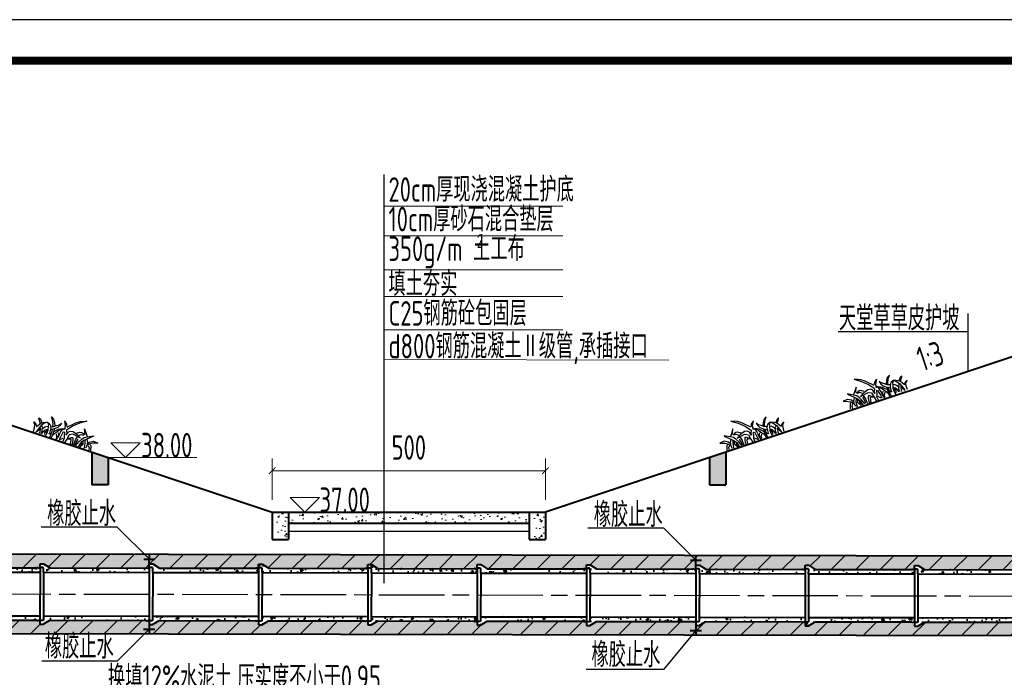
# Model space of a CAD drawing. Header units: millimetres. Extents: x 65530 to 130460, y -103607 to -18875.
# Tile 52 of 73: x 89227 to 91029, y -46300 to -45096. Entities that reach past the tile are written whole.
import ezdxf

# ---------------------------------------------------------------- set-up
doc = ezdxf.new("R2010")
doc.units = ezdxf.units.MM
doc.header["$LTSCALE"] = 0.5
doc.linetypes.add('ACAD_ISO08W100', pattern=[36, 24, -3, 6, -3])
for name, color, linetype in [('3', 3, 'Continuous'), ('LAYER2', 7, 'Continuous'), ('PUB_HATCH', 1, 'Continuous'), ('图层2', 3, 'ACAD_ISO08W100')]:
    doc.layers.add(name, color=color, linetype=linetype)
for name, color, linetype, lineweight in [('标注线', 4, 'Continuous', 13), ('粗线', 1, 'Continuous', 40), ('细实线', 7, 'Continuous', 25), ('虚线', 3, 'Continuous', 20)]:
    doc.layers.add(name, color=color, linetype=linetype, lineweight=lineweight)
doc.styles.add('HzTxt', font='tssdeng.shx', dxfattribs={"width": 0.7, "bigfont": 'hztxt.shx'})
doc.dimstyles.new('1bi150', dxfattribs={"dimtxt": 45, "dimasz": 22.5, "dimexe": 22.5, "dimexo": 22.5, "dimgap": 20, "dimtad": 1, "dimdec": 0, "dimtxsty": 'HzTxt', "dimblk": 'ARCHTICK', "dimcen": 2.5, "dimclrd": 256, "dimclre": 256, "dimclrt": 256, "dimadec": 0, "dimazin": 0, "dimtfac": 1, "dimtdec": 0, "dimtmove": 2, "dimatfit": 2, "dimfxl": 0, "dimlwd": -1, "dimlwe": -1, "dimarcsym": 0})
pattern_1 = [(49.99999999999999, (407.3133738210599, -57661.78169290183), (36.4369337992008, -3.187817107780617), [3.81, -41.91]), (355, (407.3133738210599, -57661.78169290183), (-7.048565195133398, 38.211328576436), [3.048, -33.528]), (100.451, (410.34977382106, -57662.04734290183), (29.38850033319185, 35.02333756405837), [3.238, -35.618]), (46.18420000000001, (407.3133738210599, -57651.62169290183), (54.21580817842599, -8.40846558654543), [5.715, -62.865]), (96.6356, (411.83135382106, -57652.32239290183), (47.48084689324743, 49.48511117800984), [4.857, -53.427]), (351.1840000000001, (407.3133738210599, -57651.62169290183), (47.48092116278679, 49.48502357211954), [4.572, -50.292]), (21, (412.3933738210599, -57654.16169290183), (30.32297596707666, -20.4531037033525), [3.81, -41.91]), (326.0000000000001, (412.3933738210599, -57654.16169290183), (12.36040566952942, 36.83759322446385), [3.048, -33.528]), (71.4514, (414.9202738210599, -57655.86611290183), (42.6832981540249, 16.38457154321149), [3.238, -35.618]), (37.50000000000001, (407.3133738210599, -57661.78169290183), (0.6177206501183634, 16.91100777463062), [0, -33.1216, 0, -34.036, 0, -33.655]), (7.499999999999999, (407.3133738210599, -57661.78169290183), (13.36393250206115, 20.0361149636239), [0, -19.4056, 0, -32.3596, 0, -12.827]), (327.5, (395.98497382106, -57661.78169290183), (27.11811903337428, -1.145748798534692), [0, -12.7, 0, -39.624, 0, -52.578]), (317.5, (390.9049738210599, -57661.78169290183), (29.62583627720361, 5.085298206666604), [0, -16.51, 0, -26.3144, 0, -37.338])]

# ---------------------------------------------------------------- blocks, each defined once
blk = doc.blocks.new('_ArchTick')
at = {"color": 0, "linetype": 'ByBlock', "const_width": 0.15}
blk.add_lwpolyline([(-0.5, -0.5), (0.5, 0.5)], dxfattribs=at)
blk = doc.blocks.new('*D50')
at = {"layer": 'Defpoints', "color": 0}
for p in [(90189.22228144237, -45921.47446799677), (89689.22228144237, -45997.24296190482), (90189.22228144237, -45997.24296190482)]:
    blk.add_point(p, dxfattribs=at)
at = {"layer": '标注线'}
for p, q in [((89689.22228144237, -45974.74296190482), (89689.22228144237, -45898.97446799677)), ((90189.22228144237, -45974.74296190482), (90189.22228144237, -45898.97446799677)), ((89689.22228144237, -45921.47446799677), (90189.22228144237, -45921.47446799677))]:
    blk.add_line(p, q, dxfattribs=at)
at = {"layer": '标注线', "xscale": 12, "yscale": 12, "zscale": 12, "rotation": 180}
blk.add_blockref('_ArchTick', (89689.22228144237, -45921.47446799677), dxfattribs=at)
at = {"layer": '标注线', "xscale": 12, "yscale": 12, "zscale": 12}
blk.add_blockref('_ArchTick', (90189.22228144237, -45921.47446799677), dxfattribs=at)
at = {"layer": '标注线', "insert": (89939.22228144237, -45878.97446799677), "char_height": 45, "attachment_point": 5, "style": 'HzTxt'}
blk.add_mtext('500', dxfattribs=at)
blk = doc.blocks.new('A$C07972B0E')
at = {"layer": '3'}
for points in [[(236.4655521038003, 220.5524054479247), (241.9111853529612, 240.6502647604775), (254.0324769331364, 267.5590153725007), (263.3895325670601, 297.3538449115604), (282.3798481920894, 329.9823808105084), (321.1482328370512, 371.7452677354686), (288.1707873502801, 316.3788072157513), (262.5184983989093, 257.809625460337), (247.8539409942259, 194.436380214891)], [(329.0805901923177, 238.1013290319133), (343.7725762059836, 263.215075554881), (355.7139982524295, 272.0852199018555), (371.1936139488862, 273.7047974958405), (383.9780887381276, 271.4701810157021), (385.1253272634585, 284.0532772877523), (353.3094362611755, 311.0485376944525), (390.5156090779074, 291.7616654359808), (412.8779924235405, 279.9712841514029)], [(352.0788453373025, 235.4271001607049), (362.9838033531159, 256.4930275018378), (383.6601528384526, 266.9121048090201)], [(396.2642508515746, 157.7304869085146), (393.6661408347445, 197.7849162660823), (394.6062114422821, 230.588852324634), (400.3697285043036, 255.2447407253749), (416.7340568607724, 277.2788199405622), (447.278887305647, 320.9596810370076), (448.7577467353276, 318.9710989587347), (436.3185778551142, 287.5042825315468), (422.7875218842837, 255.8438409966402), (414.0662794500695, 235.1651534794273), (409.2701444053, 205.0536816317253), (414.881279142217, 173.4114754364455), (416.5673064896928, 151.2020535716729)], [(429.1452378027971, 258.0966928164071), (450.0978502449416, 241.5546573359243), (454.4099299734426, 229.9396658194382), (457.4092631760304, 257.4816802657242), (479.3573041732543, 286.133015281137), (516.2181775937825, 300.5475392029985), (485.5352221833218, 270.3471977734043), (472.0595762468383, 251.0762377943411), (462.1220588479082, 224.5547373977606), (468.9494685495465, 198.7553440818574)], [(144.6655657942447, 141.2498509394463), (133.0283360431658, 156.0675269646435), (114.0659497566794, 174.0879242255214), (103.7831264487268, 181.2678567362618), (79.2369754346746, 192.6709510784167), (106.6026617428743, 190.7712018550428), (130.4439045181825, 176.9922384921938), (153.0688658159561, 157.3704989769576)], [(133.11105748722, 130.1974890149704), (149.3509328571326, 146.5824067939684), (160.2558908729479, 167.6483341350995), (174.0494727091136, 191.4773703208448), (178.0162465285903, 213.5638117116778), (182.4664577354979, 188.4682638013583), (179.9785433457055, 164.3932403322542), (166.0605085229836, 134.9150427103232), (154.3816058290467, 118.2135297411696), (145.010871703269, 107.5484180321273)], [(177.1863194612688, 116.6303757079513), (185.3961886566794, 133.8421560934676), (193.536904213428, 157.7941990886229), (211.6979758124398, 182.3977253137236), (216.9638111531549, 184.456915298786), (203.4327551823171, 152.7964737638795), (199.465974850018, 130.7100691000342), (194.6008033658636, 107.338880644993), (193.3982068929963, 82.36634993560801)], [(182.8123815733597, 243.6752835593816), (216.6185052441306, 218.1583482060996), (233.8531912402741, 190.828183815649)], [(185.1895865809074, 242.9714014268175), (213.5227069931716, 235.6161158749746), (232.9964600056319, 221.062662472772)], [(241.6474106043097, 70.66483823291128), (235.8982029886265, 115.7876112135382), (228.0479426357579, 134.6530960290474), (222.8928817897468, 157.3727853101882), (219.9905729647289, 173.7394310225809), (223.9573467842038, 195.8258724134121), (227.5508267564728, 200.9648031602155)], [(245.6839104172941, 174.9193858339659), (241.0675732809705, 162.8465833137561), (251.695695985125, 121.9652546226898), (257.2377942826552, 97.06333182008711), (263.0149898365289, 102.5895023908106), (275.136281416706, 129.4982530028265)], [(247.8676259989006, 175.3066256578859), (269.8567675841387, 146.5687808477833), (281.8118811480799, 136.3091339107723), (291.4035267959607, 107.6236616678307), (293.7253803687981, 94.5303083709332)], [(252.4149201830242, 194.119748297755), (268.0326087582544, 182.2587591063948), (275.6893796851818, 164.4843962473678), (268.986357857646, 195.9329773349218), (277.0026855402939, 214.23583255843), (297.0986318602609, 227.928249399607), (338.9764346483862, 233.1036404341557), (382.4021984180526, 229.5501396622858), (311.5000389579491, 210.224484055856), (292.0536559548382, 186.5184283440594), (302.6817786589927, 145.6370996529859), (309.6473198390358, 106.3571499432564)], [(304.6029097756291, 153.85573443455), (322.1835196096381, 181.73258980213), (330.8494040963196, 190.0218428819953), (346.1491502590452, 173.6028142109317), (361.9050289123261, 148.2612790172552), (364.6138548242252, 132.9857185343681)], [(378.7389989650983, 142.2430659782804), (374.5513722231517, 159.507218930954), (360.0118271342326, 190.6915773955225), (355.6860103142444, 221.4362763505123)], [(389.9065349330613, 155.4776350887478), (378.0067793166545, 178.1267164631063), (372.2021551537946, 210.8600446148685)], [(413.2506618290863, 208.0103788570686), (424.3074298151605, 196.4660319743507), (430.0430110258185, 170.4730239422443), (432.3928525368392, 208.0286141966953), (413.0434873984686, 228.231255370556)], [(420.935362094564, 240.8849491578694), (439.8977483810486, 222.8645518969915), (462.5363946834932, 184.1130578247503)], [(471.1748570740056, 230.6617729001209), (490.966545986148, 220.6663957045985), (501.1940113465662, 201.0970287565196)], [(476.1091235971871, 247.2926883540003), (489.4740601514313, 241.78474273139), (516.2175531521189, 211.6391232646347)], [(52.58869208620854, -6.719730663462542e-06), (39.72144376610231, 28.10460059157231), (23.64773989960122, 48.88811708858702), (-1.344977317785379e-05, 61.5759584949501), (24.28355961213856, 58.00422238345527), (38.9338075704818, 51.59880624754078), (44.26873795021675, 46.91772323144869), (45.98275974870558, 75.35720819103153), (51.2349035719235, 96.54618946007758), (61.11701093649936, 110.6782083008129), (82.55368520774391, 135.8625994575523), (71.52428071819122, 109.1474739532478), (66.14768390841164, 82.30933124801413), (66.617436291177, 54.25709650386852), (69.58878155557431, 31.15016739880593), (71.97972365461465, 11.31657782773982)], [(46.93645024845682, 89.03141602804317), (33.69596668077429, 100.1885230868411), (14.09776719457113, 109.0927783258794), (9.661240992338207, 115.0585716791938), (26.42622669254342, 115.7806891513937), (53.34952411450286, 103.6737022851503)], [(69.42328658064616, 82.89019617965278), (85.55239396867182, 74.49619796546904), (90.95636078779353, 63.07483155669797), (96.52644702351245, 88.82185230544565), (100.9492882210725, 101.985813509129), (112.8216803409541, 117.596204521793)], [(85.63579845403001, 137.5345863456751), (107.8046923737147, 126.8353270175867), (112.8216803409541, 117.596204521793), (134.2303080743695, 92.13164173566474), (145.6186969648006, 66.01561650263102), (154.1184555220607, 37.13651915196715)], [(86.72762694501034, 137.7282010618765), (112.2275335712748, 139.9992882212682), (124.500583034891, 134.2977174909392), (139.2199325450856, 121.1519916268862), (151.6311134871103, 101.9698645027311), (161.6650308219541, 83.49160911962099), (162.3145876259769, 73.47800697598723), (165.1341229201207, 82.9813520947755), (173.9934903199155, 90.1795199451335)], [(116.221052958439, 34.9178045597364), (115.5578697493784, 64.06117165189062), (116.5116253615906, 77.73535315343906), (122.6067568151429, 87.81959993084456), (130.1807542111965, 95.91522790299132)], [(141.4446966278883, 64.15000450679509), (132.5716963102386, 76.0816383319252), (117.727900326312, 83.57816603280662)], [(186.1004203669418, 47.3095620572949), (184.8014174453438, 67.33682385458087), (175.8593286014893, 86.00869395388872), (164.6644291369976, 111.0335972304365), (158.5555540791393, 120.0790946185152)], [(167.5393744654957, 132.9264239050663), (179.0521512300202, 112.4595864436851), (191.3388856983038, 87.62826115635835), (197.9037695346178, 69.66027318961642), (201.317510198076, 56.76054500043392)], [(206.5422319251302, 116.2089882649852), (226.2095329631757, 100.5644232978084), (233.9906982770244, 88.43921148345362)], [(213.6602140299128, 133.2271435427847), (225.6153861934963, 122.9675069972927), (234.1705026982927, 106.4778440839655)], [(305.5703438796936, 148.4001981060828), (320.524849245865, 165.682576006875), (330.7386361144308, 165.2429268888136), (351.1244717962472, 132.8444659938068)], [(65.58095923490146, 66.45295295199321), (80.68722248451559, 51.1250095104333), (93.99680109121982, 33.22762945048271), (98.50237024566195, 20.52151597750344)], [(113.7194535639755, 29.97253564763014), (102.9115264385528, 52.81523173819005), (91.85475845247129, 64.35957862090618)], [(140.366546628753, 44.82667196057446), (131.4934942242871, 56.75825866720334), (123.1318671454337, 72.15679962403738)]]:
    blk.add_lwpolyline(points, dxfattribs=at)
at = {"layer": 'PUB_HATCH'}
blk.add_line((72.52514126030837, 9.533486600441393), (77.56753944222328, 47.38284882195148), dxfattribs=at)
blk = doc.blocks.new('*E8')
at = {"rotation": 342.434252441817}
blk.add_blockref('A$C07972B0E', (-18.58357029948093, 15.87125746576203), dxfattribs=at)
blk = doc.blocks.new('0.6m')
at = {"linetype": 'Continuous'}
h = blk.add_hatch(dxfattribs=at)
h.set_pattern_fill('AR-CONC', color=256, scale=0.2, style=0)
h.set_pattern_definition([(49.99999999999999, (0, 10), (36.4369337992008, -3.187817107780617), [3.81, -41.91]), (355, (0, 10), (-7.048565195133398, 38.211328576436), [3.048, -33.528]), (100.451, (3.0364, 9.73435), (29.38850033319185, 35.02333756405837), [3.238, -35.618]), (46.18420000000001, (0, 20.16), (54.21580817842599, -8.40846558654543), [5.715, -62.865]), (96.6356, (4.517980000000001, 19.4593), (47.48084689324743, 49.48511117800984), [4.857, -53.427]), (351.1840000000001, (0, 20.16), (47.48092116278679, 49.48502357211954), [4.572, -50.292]), (21, (5.08, 17.62), (30.32297596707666, -20.4531037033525), [3.81, -41.91]), (326.0000000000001, (5.08, 17.62), (12.36040566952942, 36.83759322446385), [3.048, -33.528]), (71.4514, (7.6069, 15.91558), (42.6832981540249, 16.38457154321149), [3.238, -35.618]), (37.50000000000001, (0, 10), (0.6177206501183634, 16.91100777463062), [0, -33.1216, 0, -34.036, 0, -33.655]), (7.499999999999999, (0, 10), (13.36393250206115, 20.0361149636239), [0, -19.4056, 0, -32.3596, 0, -12.827]), (327.5, (-11.3284, 10), (27.11811903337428, -1.145748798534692), [0, -12.7, 0, -39.624, 0, -52.578]), (317.5, (-16.4084, 10), (29.62583627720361, 5.085298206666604), [0, -16.51, 0, -26.3144, 0, -37.338])])
h.paths.add_polyline_path([(5.40000000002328, 18), (4.800000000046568, 18.54000000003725), (3.599999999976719, 18.54000000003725), (3.000000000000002, 18), (0, 18), (0, 10), (193.7000000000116, 10), (193.7000000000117, 17.81999999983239), (194.2999999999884, 18.77999999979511), (199.1000000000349, 18.77999999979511), (200.0000000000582, 19.37999999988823), (200.0000000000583, 25.37999999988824), (193.7000000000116, 25.37999999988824), (181.6464292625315, 18)])
h = blk.add_hatch(dxfattribs=at)
h.set_pattern_fill('AR-CONC', color=256, scale=0.2, style=0)
h.set_pattern_definition([(49.99999999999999, (0, -85.37999999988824), (36.4369337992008, -3.187817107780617), [3.81, -41.91]), (355, (0, -85.37999999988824), (-7.048565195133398, 38.211328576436), [3.048, -33.528]), (100.451, (3.036399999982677, -85.64564999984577), (29.38850033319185, 35.02333756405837), [3.238, -35.618]), (46.18420000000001, (0, -75.21999999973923), (54.21580817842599, -8.40846558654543), [5.715, -62.865]), (96.6356, (4.517980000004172, -75.9206999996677), (47.48084689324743, 49.48511117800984), [4.857, -53.427]), (351.1840000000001, (0, -75.21999999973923), (47.48092116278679, 49.48502357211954), [4.572, -50.292]), (21, (5.080000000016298, -77.75999999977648), (30.32297596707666, -20.4531037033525), [3.81, -41.91]), (326.0000000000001, (5.080000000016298, -77.75999999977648), (12.36040566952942, 36.83759322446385), [3.048, -33.528]), (71.4514, (7.606900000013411, -79.4644200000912), (42.6832981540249, 16.38457154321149), [3.238, -35.618]), (37.50000000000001, (0, -85.37999999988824), (0.6177206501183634, 16.91100777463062), [0, -33.1216, 0, -34.036, 0, -33.655]), (7.499999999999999, (0, -85.37999999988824), (13.36393250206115, 20.0361149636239), [0, -19.4056, 0, -32.3596, 0, -12.827]), (327.5, (-11.32839999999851, -85.37999999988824), (27.11811903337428, -1.145748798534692), [0, -12.7, 0, -39.624, 0, -52.578]), (317.5, (-16.40840000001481, -85.37999999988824), (29.62583627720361, 5.085298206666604), [0, -16.51, 0, -26.3144, 0, -37.338])])
h.paths.add_polyline_path([(0, -70), (0, -78), (3, -78), (3.599999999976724, -78.54000000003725), (4.800000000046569, -78.54000000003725), (5.400000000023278, -78), (181.6464292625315, -78), (193.7000000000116, -85.37999999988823), (200.0000000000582, -85.37999999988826), (200.0000000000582, -79.37999999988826), (199.1000000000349, -78.77999999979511), (194.2999999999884, -78.77999999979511), (193.7000000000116, -77.81999999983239), (193.7000000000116, -70)])
for p, q in [((3.599999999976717, 18.54000000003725), (3, 18)), ((4.800000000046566, 18.54000000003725), (3.599999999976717, 18.54000000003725)), ((4.800000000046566, 18.54000000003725), (5.400000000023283, 18)), ((193.7000000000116, 25.37999999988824), (181.6464292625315, 18)), ((200.0000000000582, 25.37999999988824), (193.7000000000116, 25.37999999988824)), ((193.7000000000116, 17.81999999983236), (194.2999999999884, 18.77999999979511)), ((194.2999999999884, 18.77999999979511), (199.1000000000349, 18.77999999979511)), ((199.1000000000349, 18.77999999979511), (200.0000000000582, 19.37999999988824)), ((200.0000000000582, 19.37999999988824), (200.0000000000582, 25.37999999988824)), ((0, -78), (0, 18)), ((3, 18), (0, 18)), ((193.7000000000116, 10), (0, 10)), ((181.6464292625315, 18), (5.400000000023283, 18)), ((193.7000000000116, -70), (193.7000000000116, 17.81999999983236)), ((193.7000000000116, -70), (0, -70)), ((193.7000000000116, -70), (193.7000000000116, -77.81999999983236)), ((3, -78), (0, -78)), ((3.599999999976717, -78.54000000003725), (3, -78)), ((4.800000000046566, -78.54000000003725), (3.599999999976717, -78.54000000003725)), ((4.800000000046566, -78.54000000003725), (5.400000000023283, -78)), ((181.6464292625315, -78), (5.400000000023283, -78)), ((193.7000000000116, -85.37999999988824), (181.6464292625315, -78)), ((193.7000000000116, -77.81999999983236), (194.2999999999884, -78.77999999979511)), ((200.0000000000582, -85.37999999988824), (193.7000000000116, -85.37999999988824)), ((194.2999999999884, -78.77999999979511), (199.1000000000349, -78.77999999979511)), ((199.1000000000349, -78.77999999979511), (200.0000000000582, -79.37999999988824)), ((200.0000000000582, -79.37999999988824), (200.0000000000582, -85.37999999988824))]:
    blk.add_line(p, q)
at = {"layer": '虚线', "ltscale": 0.2}
blk.add_line((200.0000000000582, 19.37999999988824), (200.0000000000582, -79.37999999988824), dxfattribs=at)

msp = doc.modelspace()

# ---------------------------------------------------------------- hatches: boundary and pattern name
h = msp.add_hatch()
h.set_pattern_fill('AR-CONC', color=4, scale=0.2, style=0)
h.set_pattern_definition([(49.99999999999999, (0, 0), (36.4369337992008, -3.187817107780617), [3.81, -41.91]), (355, (0, 0), (-7.048565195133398, 38.211328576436), [3.048, -33.528]), (100.451, (3.0364, -0.26565), (29.38850033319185, 35.02333756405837), [3.238, -35.618]), (46.18420000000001, (0, 10.16), (54.21580817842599, -8.40846558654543), [5.715, -62.865]), (96.6356, (4.517980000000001, 9.4593), (47.48084689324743, 49.48511117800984), [4.857, -53.427]), (351.1840000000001, (0, 10.16), (47.48092116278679, 49.48502357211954), [4.572, -50.292]), (21, (5.08, 7.620000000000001), (30.32297596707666, -20.4531037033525), [3.81, -41.91]), (326.0000000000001, (5.08, 7.620000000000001), (12.36040566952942, 36.83759322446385), [3.048, -33.528]), (71.4514, (7.6069, 5.91558), (42.6832981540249, 16.38457154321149), [3.238, -35.618]), (37.50000000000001, (0, 0), (0.6177206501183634, 16.91100777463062), [0, -33.1216, 0, -34.036, 0, -33.655]), (7.499999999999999, (0, 0), (13.36393250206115, 20.0361149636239), [0, -19.4056, 0, -32.3596, 0, -12.827]), (327.5, (-11.3284, 0), (27.11811903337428, -1.145748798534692), [0, -12.7, 0, -39.624, 0, -52.578]), (317.5, (-16.4084, 0), (29.62583627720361, 5.085298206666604), [0, -16.51, 0, -26.3144, 0, -37.338])])
h.paths.add_polyline_path([(91624.73188490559, -46225.02534476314), (91624.71919018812, -46200.02539753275), (91482.60176911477, -46199.7369779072), (91470.53324591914, -46207.09250068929), (91464.23325889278, -46207.0797152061), (91464.24543554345, -46201.07972756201), (91464.24823617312, -46199.69973040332), (91461.24824235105, -46199.69364207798), (91460.64714768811, -46200.23242330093), (91459.44715015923, -46200.22998797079), (91458.84824729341, -46199.68877141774), (91282.60218097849, -46199.33108955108), (91270.53365778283, -46206.68661233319), (91264.23367075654, -46206.67382684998), (91264.2458474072, -46200.6738392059), (91264.24864803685, -46199.29384204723), (91261.24865421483, -46199.28775372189), (91260.64755955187, -46199.82653494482), (91259.44756202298, -46199.8240996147), (91258.84865915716, -46199.28288306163), (91082.60259284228, -46198.92520119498), (91070.53406964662, -46206.28072397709), (91064.23408262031, -46206.26793849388), (91064.24625927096, -46200.2679508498), (91064.24905990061, -46198.88795369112), (91061.24906607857, -46198.88186536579), (91060.64797141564, -46199.42064658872), (91059.44797388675, -46199.41821125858), (91058.8490710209, -46198.87699470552), (90882.60300470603, -46198.51931283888), (90870.53448151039, -46205.87483562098), (90864.23449448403, -46205.86205013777), (90864.24667113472, -46199.86206249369), (90864.2494717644, -46198.48206533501), (90861.24947794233, -46198.47597700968), (90860.64838327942, -46199.01475823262), (90859.4483857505, -46199.01232290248), (90858.84948288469, -46198.47110634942), (90682.6034165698, -46198.11342448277), (90670.53489337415, -46205.46894726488), (90664.23490634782, -46205.45616178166), (90664.24708299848, -46199.45617413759), (90664.24988362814, -46198.07617697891), (90661.2498898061, -46198.07008865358), (90660.64879514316, -46198.6088698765), (90659.44879761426, -46198.60643454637), (90658.84989474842, -46198.06521799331), (90482.60382843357, -46197.70753612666), (90470.5353052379, -46205.06305890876), (90464.23531821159, -46205.05027342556), (90464.24749486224, -46199.05028578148), (90464.2502954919, -46197.6702886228), (90461.25030166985, -46197.66420029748), (90460.6492070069, -46198.20298152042), (90459.449209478, -46198.20054619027), (90458.85030661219, -46197.65932963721), (90282.60424029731, -46197.30164777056), (90270.53571710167, -46204.65717055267), (90264.23573007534, -46204.64438506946), (90264.247906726, -46198.64439742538), (90264.25070735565, -46197.2644002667), (90261.2507135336, -46197.25831194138), (90260.64961887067, -46197.7970931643), (90259.44962134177, -46197.79465783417), (90258.85071847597, -46197.25344128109), (90082.60465216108, -46196.89575941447), (90070.53612896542, -46204.25128219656), (90064.23614193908, -46204.23849671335), (90064.24831858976, -46198.23850906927), (90064.2511192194, -46196.8585119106), (90061.25112539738, -46196.85242358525), (90060.65003073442, -46197.3912048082), (90059.45003320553, -46197.38876947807), (90058.85113033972, -46196.84755292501), (89882.6050640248, -46196.48987105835), (89870.5365408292, -46203.84539384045), (89864.23655380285, -46203.83260835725), (89864.24873045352, -46197.83262071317), (89864.25153108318, -46196.45262355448), (89861.25153726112, -46196.44653522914), (89860.6504425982, -46196.9853164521), (89859.45044506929, -46196.98288112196), (89858.85154220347, -46196.44166456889), (89682.60547588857, -46196.08398270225), (89670.53695269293, -46203.43950548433), (89664.23696566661, -46203.42672000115), (89664.24914231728, -46197.42673235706), (89664.25194294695, -46196.04673519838), (89661.25194912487, -46196.04064687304), (89660.65085446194, -46196.57942809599), (89659.45085693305, -46196.57699276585), (89658.85195406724, -46196.0357762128), (89482.60588775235, -46195.67809434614), (89470.53736455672, -46203.03361712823), (89464.23737753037, -46203.02083164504), (89464.24955418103, -46197.02084400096), (89464.25235481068, -46195.64084684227), (89461.25236098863, -46195.63475851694), (89460.6512663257, -46196.17353973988), (89459.45126879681, -46196.17110440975), (89458.852365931, -46195.62988785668), (89282.60629961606, -46195.27220599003), (89270.53777642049, -46202.62772877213), (89264.23778939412, -46202.61494328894), (89264.2499660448, -46196.61495564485), (89264.25276667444, -46195.23495848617), (89261.25277285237, -46195.22887016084), (89260.65167818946, -46195.76765138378), (89259.45168066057, -46195.76521605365), (89258.85277779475, -46195.22399950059), (89082.60671147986, -46194.86631763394), (89070.53818828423, -46202.22184041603), (89064.23820125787, -46202.20905493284), (89064.25037790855, -46196.20906728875), (89064.25317853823, -46194.82907013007), (89061.25318471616, -46194.82298180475), (89060.65209005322, -46195.36176302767), (89059.45209252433, -46195.35932769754), (89058.8531896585, -46194.81811114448), (88882.60712334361, -46194.46042927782), (88870.53860014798, -46201.81595205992), (88864.23861312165, -46201.80316657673), (88864.25078977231, -46195.80317893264), (88864.25359040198, -46194.42318177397), (88861.25359657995, -46194.41709344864), (88860.65250191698, -46194.95587467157), (88859.45250438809, -46194.95343934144), (88858.85360152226, -46194.41222278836), (88682.6075352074, -46194.05454092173), (88670.53901201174, -46201.41006370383), (88664.2390249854, -46201.39727822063), (88664.25120163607, -46195.39729057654), (88664.25400226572, -46194.01729341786), (88661.25400844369, -46194.01120509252), (88660.65291378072, -46194.54998631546), (88659.45291625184, -46194.54755098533), (88658.85401338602, -46194.00633443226), (88482.60794707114, -46193.64865256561), (88470.53942387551, -46201.00417534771), (88464.23943684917, -46200.99138986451), (88464.25161349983, -46194.99140222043), (88464.25441412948, -46193.61140506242), (88461.25442030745, -46193.60531673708), (88460.65332564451, -46194.14409796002), (88459.4533281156, -46194.1416626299), (88458.85442524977, -46193.60044607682), (88304.16509175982, -46193.28651243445), (88304.1531482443, -46218.28640966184)])
h.paths.add_polyline_path([(88304.20378897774, -46072.2863690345), (88304.1918454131, -46097.28636903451), (88459.0492516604, -46097.60064377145), (88459.65034632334, -46097.06186254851), (88460.85034385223, -46097.06429787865), (88461.44924671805, -46097.60551443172), (88464.44924054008, -46097.61160275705), (88464.45204116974, -46096.23160559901), (88464.46421782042, -46090.23161795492), (88470.76420484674, -46090.24440343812), (88482.80277348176, -46097.64885026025), (88659.04883979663, -46098.00653212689), (88659.64993445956, -46097.46775090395), (88660.84993198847, -46097.47018623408), (88661.44883485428, -46098.01140278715), (88664.44882867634, -46098.01749111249), (88664.45162930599, -46096.63749395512), (88664.46380595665, -46090.63750631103), (88670.763792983, -46090.65029179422), (88682.80236161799, -46098.05473861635), (88859.04842793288, -46098.41242048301), (88859.64952259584, -46097.87363926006), (88860.84952012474, -46097.8760745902), (88861.44842299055, -46098.41729114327), (88864.44841681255, -46098.42337946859), (88864.45121744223, -46097.04338231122), (88864.46339409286, -46091.04339466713), (88870.76338111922, -46091.05618015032), (88882.80194975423, -46098.46062697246), (89059.04801606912, -46098.81830883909), (89059.6491107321, -46098.27952761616), (89060.84910826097, -46098.2819629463), (89061.44801112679, -46098.82317949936), (89064.44800494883, -46098.8292678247), (89064.45080557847, -46097.44927066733), (89064.46298222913, -46091.44928302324), (89070.76296925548, -46091.46206850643), (89082.8015378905, -46098.86651532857), (89259.04760420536, -46099.2241971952), (89259.6486988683, -46098.68541597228), (89260.8486963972, -46098.68785130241), (89261.44759926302, -46099.22906785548), (89264.44759308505, -46099.2351561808), (89264.45039371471, -46097.85515902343), (89264.46257036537, -46091.85517137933), (89270.7625573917, -46091.86795686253), (89282.80112602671, -46099.27240368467), (89459.04719234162, -46099.6300855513), (89459.64828700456, -46099.09130432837), (89460.84828453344, -46099.09373965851), (89461.44718739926, -46099.63495621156), (89464.44718122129, -46099.6410445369), (89464.44998185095, -46098.26104737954), (89464.4621585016, -46092.26105973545), (89470.76214552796, -46092.27384521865), (89482.80071416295, -46099.67829204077), (89659.04678047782, -46100.03597390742), (89659.64787514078, -46099.49719268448), (89660.84787266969, -46099.49962801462), (89661.4467755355, -46100.04084456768), (89664.44676935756, -46100.04693289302), (89664.44956998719, -46098.66693573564), (89664.46174663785, -46092.66694809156), (89670.7617336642, -46092.67973357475), (89682.8003022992, -46100.08418039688), (89859.04636861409, -46100.44186226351), (89859.64746327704, -46099.90308104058), (89860.84746080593, -46099.90551637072), (89861.44636367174, -46100.44673292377), (89864.4463574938, -46100.45282124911), (89864.44915812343, -46099.07282409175), (89864.4613347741, -46093.07283644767), (89870.76132180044, -46093.08562193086), (89882.79989043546, -46100.49006875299), (89894.27211663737, -46100.51335101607), (89894.27211663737, -46075.51332677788)])
h.paths.add_polyline_path([(89894.27211663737, -46075.51332677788), (89894.27211663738, -46100.51335101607), (90059.04595675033, -46100.84775061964), (90059.64705141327, -46100.30896939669), (90060.84704894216, -46100.31140472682), (90061.445951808, -46100.8526212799), (90064.44594563, -46100.85870960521), (90064.44874625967, -46099.47871244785), (90064.46092291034, -46093.47872480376), (90070.76090993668, -46093.49151028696), (90082.79947857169, -46100.8959571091), (90259.04554488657, -46101.25363897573), (90259.64663954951, -46100.71485775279), (90260.8466370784, -46100.71729308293), (90261.44553994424, -46101.25850963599), (90264.44553376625, -46101.26459796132), (90264.44833439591, -46099.88460080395), (90264.4605110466, -46093.88461315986), (90270.76049807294, -46093.89739864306), (90282.79906670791, -46101.3018454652), (90459.04513302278, -46101.65952733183), (90459.64622768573, -46101.1207461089), (90460.84622521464, -46101.12318143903), (90461.44512808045, -46101.66439799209), (90464.44512190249, -46101.67048631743), (90464.44792253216, -46100.29048916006), (90464.46009918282, -46094.29050151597), (90470.76008620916, -46094.30328699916), (90482.79865484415, -46101.7077338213), (90659.04472115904, -46102.06541568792), (90659.64581582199, -46101.52663446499), (90660.84581335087, -46101.52906979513), (90661.44471621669, -46102.07028634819), (90664.44471003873, -46102.07637467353), (90664.4475106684, -46100.69637751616), (90664.45968731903, -46094.69638987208), (90670.75967434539, -46094.70917535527), (90682.79824298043, -46102.11362217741), (90859.04430929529, -46102.47130404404), (90859.64540395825, -46101.93252282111), (90860.84540148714, -46101.93495815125), (90861.44430435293, -46102.4761747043), (90864.44429817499, -46102.48226302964), (90864.44709880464, -46101.10226587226), (90864.45927545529, -46095.10227822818), (90870.75926248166, -46095.11506371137), (90882.79783111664, -46102.51951053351), (91059.04389743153, -46102.87719240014), (91059.64499209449, -46102.33841117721), (91060.84498962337, -46102.34084650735), (91061.44389248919, -46102.8820630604), (91064.44388631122, -46102.88815138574), (91064.44668694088, -46101.50815422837), (91064.45886359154, -46095.50816658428), (91070.7588506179, -46095.52095206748), (91082.79741925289, -46102.92539888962), (91259.04348556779, -46103.28308075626), (91259.64458023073, -46102.74429953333), (91260.8445777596, -46102.74673486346), (91261.44348062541, -46103.28795141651), (91264.44347444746, -46103.29403974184), (91264.44627507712, -46101.91404258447), (91264.45845172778, -46095.91405494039), (91270.75843875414, -46095.92684042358), (91282.79700738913, -46103.33128724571), (91459.04307370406, -46103.68896911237), (91459.64416836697, -46103.15018788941), (91460.84416589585, -46103.15262321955), (91461.44306876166, -46103.6938397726), (91464.4430625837, -46103.69992809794), (91464.44586321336, -46102.31993094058), (91464.45803986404, -46096.3199432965), (91470.75802689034, -46096.33272877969), (91482.79659552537, -46103.73717560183), (91624.67550986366, -46104.02511119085), (91624.66281509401, -46079.02506118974)])
h = msp.add_hatch()
h.set_pattern_fill('ANSI31', color=4, scale=10, style=0)
h.set_pattern_definition([(45, (0, 0), (-22.45064030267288, 22.45064030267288), [])])
h.paths.add_polyline_path([(89882.60506402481, -46196.48987105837), (89870.53654082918, -46203.84539384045), (89864.23655380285, -46203.83260835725), (89864.24873045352, -46197.83262071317), (89864.25153108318, -46196.45262355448), (89861.25153726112, -46196.44653522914), (89860.6504425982, -46196.9853164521), (89859.45044506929, -46196.98288112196), (89858.85154220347, -46196.44166456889), (89682.60547588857, -46196.08398270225), (89670.53695269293, -46203.43950548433), (89664.23696566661, -46203.42672000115), (89664.24914231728, -46197.42673235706), (89664.25194294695, -46196.04673519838), (89661.25194912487, -46196.04064687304), (89660.65085446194, -46196.57942809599), (89659.45085693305, -46196.57699276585), (89658.85195406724, -46196.0357762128), (89482.60588775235, -46195.67809434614), (89470.53736455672, -46203.03361712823), (89464.23737753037, -46203.02083164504), (89464.24955418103, -46197.02084400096), (89464.25235481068, -46195.64084684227), (89461.25236098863, -46195.63475851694), (89460.6512663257, -46196.17353973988), (89459.45126879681, -46196.17110440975), (89458.852365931, -46195.62988785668), (89282.60629961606, -46195.27220599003), (89270.53777642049, -46202.62772877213), (89264.23778939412, -46202.61494328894), (89264.2499660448, -46196.61495564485), (89264.25276667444, -46195.23495848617), (89261.25277285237, -46195.22887016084), (89260.65167818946, -46195.76765138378), (89259.45168066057, -46195.76521605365), (89258.85277779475, -46195.22399950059), (89082.60671147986, -46194.86631763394), (89070.53818828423, -46202.22184041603), (89064.23820125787, -46202.20905493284), (89064.25037790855, -46196.20906728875), (89064.25317853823, -46194.82907013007), (89061.25318471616, -46194.82298180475), (89060.65209005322, -46195.36176302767), (89059.45209252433, -46195.35932769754), (89058.8531896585, -46194.81811114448), (88882.60712334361, -46194.46042927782), (88870.53860014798, -46201.81595205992), (88864.23861312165, -46201.80316657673), (88864.25078977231, -46195.80317893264), (88864.25359040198, -46194.42318177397), (88861.25359657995, -46194.41709344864), (88860.65250191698, -46194.95587467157), (88859.45250438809, -46194.95343934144), (88858.85360152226, -46194.41222278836), (88682.6075352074, -46194.05454092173), (88670.53901201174, -46201.41006370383), (88664.2390249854, -46201.39727822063), (88664.25120163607, -46195.39729057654), (88664.25400226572, -46194.01729341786), (88661.25400844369, -46194.01120509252), (88660.65291378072, -46194.54998631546), (88659.45291625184, -46194.54755098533), (88658.85401338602, -46194.00633443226), (88482.60794707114, -46193.64865256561), (88470.53942387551, -46201.00417534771), (88464.23943684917, -46200.99138986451), (88464.25161349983, -46194.99140222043), (88464.25441412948, -46193.61140506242), (88461.25442030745, -46193.60531673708), (88460.65332564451, -46194.14409796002), (88459.4533281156, -46194.1416626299), (88458.85442524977, -46193.60044607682), (88304.16509175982, -46193.28651243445), (88304.1531482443, -46218.28640966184), (91624.73188490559, -46225.02534476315), (91624.7191901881, -46200.02539753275), (91482.60176911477, -46199.7369779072), (91470.53324591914, -46207.09250068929), (91464.23325889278, -46207.0797152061), (91464.24543554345, -46201.07972756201), (91464.24823617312, -46199.69973040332), (91461.24824235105, -46199.69364207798), (91460.64714768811, -46200.23242330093), (91459.44715015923, -46200.22998797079), (91458.84824729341, -46199.68877141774), (91282.60218097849, -46199.33108955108), (91270.53365778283, -46206.68661233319), (91264.23367075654, -46206.67382684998), (91264.2458474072, -46200.6738392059), (91264.24864803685, -46199.29384204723), (91261.24865421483, -46199.28775372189), (91260.64755955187, -46199.82653494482), (91259.44756202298, -46199.8240996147), (91258.84865915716, -46199.28288306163), (91082.60259284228, -46198.92520119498), (91070.53406964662, -46206.28072397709), (91064.23408262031, -46206.26793849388), (91064.24625927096, -46200.2679508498), (91064.24905990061, -46198.88795369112), (91061.24906607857, -46198.88186536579), (91060.64797141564, -46199.42064658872), (91059.44797388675, -46199.41821125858), (91058.8490710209, -46198.87699470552), (90882.60300470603, -46198.51931283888), (90870.53448151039, -46205.87483562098), (90864.23449448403, -46205.86205013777), (90864.24667113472, -46199.86206249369), (90864.2494717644, -46198.48206533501), (90861.24947794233, -46198.47597700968), (90860.64838327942, -46199.01475823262), (90859.4483857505, -46199.01232290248), (90858.84948288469, -46198.47110634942), (90682.6034165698, -46198.11342448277), (90670.53489337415, -46205.46894726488), (90664.23490634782, -46205.45616178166), (90664.24708299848, -46199.45617413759), (90664.24988362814, -46198.07617697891), (90661.2498898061, -46198.07008865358), (90660.64879514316, -46198.6088698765), (90659.44879761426, -46198.60643454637), (90658.84989474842, -46198.06521799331), (90482.60382843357, -46197.70753612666), (90470.5353052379, -46205.06305890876), (90464.23531821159, -46205.05027342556), (90464.24749486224, -46199.05028578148), (90464.2502954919, -46197.6702886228), (90461.25030166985, -46197.66420029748), (90460.6492070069, -46198.20298152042), (90459.449209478, -46198.20054619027), (90458.85030661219, -46197.65932963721), (90282.60424029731, -46197.30164777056), (90270.53571710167, -46204.65717055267), (90264.23573007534, -46204.64438506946), (90264.247906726, -46198.64439742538), (90264.25070735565, -46197.2644002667), (90261.2507135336, -46197.25831194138), (90260.64961887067, -46197.7970931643), (90259.44962134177, -46197.79465783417), (90258.85071847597, -46197.25344128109), (90082.60465216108, -46196.89575941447), (90070.53612896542, -46204.25128219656), (90064.23614193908, -46204.23849671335), (90064.24831858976, -46198.23850906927), (90064.2511192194, -46196.8585119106), (90061.25112539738, -46196.85242358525), (90060.65003073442, -46197.3912048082), (90059.45003320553, -46197.38876947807), (90058.85113033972, -46196.84755292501)])
h.paths.add_polyline_path([(89894.27211663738, -46075.51332677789), (89894.27211663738, -46100.51335101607), (90059.04595675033, -46100.84775061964), (90059.64705141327, -46100.30896939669), (90060.84704894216, -46100.31140472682), (90061.445951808, -46100.8526212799), (90064.44594563, -46100.85870960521), (90064.44874625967, -46099.47871244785), (90064.46092291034, -46093.47872480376), (90070.76090993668, -46093.49151028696), (90082.79947857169, -46100.8959571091), (90259.04554488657, -46101.25363897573), (90259.64663954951, -46100.71485775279), (90260.8466370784, -46100.71729308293), (90261.44553994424, -46101.25850963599), (90264.44553376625, -46101.26459796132), (90264.44833439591, -46099.88460080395), (90264.4605110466, -46093.88461315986), (90270.76049807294, -46093.89739864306), (90282.79906670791, -46101.3018454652), (90459.04513302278, -46101.65952733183), (90459.64622768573, -46101.1207461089), (90460.84622521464, -46101.12318143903), (90461.44512808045, -46101.66439799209), (90464.44512190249, -46101.67048631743), (90464.44792253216, -46100.29048916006), (90464.46009918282, -46094.29050151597), (90470.76008620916, -46094.30328699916), (90482.79865484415, -46101.7077338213), (90659.04472115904, -46102.06541568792), (90659.64581582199, -46101.52663446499), (90660.84581335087, -46101.52906979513), (90661.44471621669, -46102.07028634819), (90664.44471003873, -46102.07637467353), (90664.4475106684, -46100.69637751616), (90664.45968731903, -46094.69638987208), (90670.75967434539, -46094.70917535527), (90682.79824298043, -46102.11362217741), (90859.04430929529, -46102.47130404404), (90859.64540395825, -46101.93252282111), (90860.84540148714, -46101.93495815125), (90861.44430435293, -46102.4761747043), (90864.44429817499, -46102.48226302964), (90864.44709880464, -46101.10226587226), (90864.45927545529, -46095.10227822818), (90870.75926248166, -46095.11506371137), (90882.79783111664, -46102.51951053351), (91059.04389743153, -46102.87719240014), (91059.64499209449, -46102.33841117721), (91060.84498962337, -46102.34084650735), (91061.44389248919, -46102.8820630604), (91064.44388631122, -46102.88815138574), (91064.44668694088, -46101.50815422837), (91064.45886359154, -46095.50816658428), (91070.7588506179, -46095.52095206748), (91082.79741925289, -46102.92539888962), (91259.04348556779, -46103.28308075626), (91259.64458023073, -46102.74429953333), (91260.8445777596, -46102.74673486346), (91261.44348062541, -46103.28795141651), (91264.44347444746, -46103.29403974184), (91264.44627507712, -46101.91404258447), (91264.45845172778, -46095.91405494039), (91270.75843875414, -46095.92684042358), (91282.79700738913, -46103.33128724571), (91459.04307370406, -46103.68896911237), (91459.64416836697, -46103.15018788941), (91460.84416589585, -46103.15262321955), (91461.44306876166, -46103.6938397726), (91464.4430625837, -46103.69992809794), (91464.44586321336, -46102.31993094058), (91464.45803986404, -46096.3199432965), (91470.75802689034, -46096.33272877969), (91482.79659552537, -46103.73717560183), (91624.67550986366, -46104.02511119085), (91624.66281509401, -46079.02506118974)])
h.paths.add_polyline_path([(88304.20378897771, -46072.2863690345), (88304.1918454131, -46097.28636903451), (88459.0492516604, -46097.60064377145), (88459.65034632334, -46097.06186254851), (88460.85034385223, -46097.06429787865), (88461.44924671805, -46097.60551443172), (88464.44924054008, -46097.61160275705), (88464.45204116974, -46096.23160559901), (88464.46421782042, -46090.23161795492), (88470.76420484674, -46090.24440343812), (88482.80277348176, -46097.64885026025), (88659.04883979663, -46098.00653212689), (88659.64993445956, -46097.46775090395), (88660.84993198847, -46097.47018623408), (88661.44883485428, -46098.01140278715), (88664.44882867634, -46098.01749111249), (88664.45162930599, -46096.63749395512), (88664.46380595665, -46090.63750631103), (88670.763792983, -46090.65029179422), (88682.80236161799, -46098.05473861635), (88859.04842793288, -46098.41242048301), (88859.64952259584, -46097.87363926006), (88860.84952012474, -46097.8760745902), (88861.44842299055, -46098.41729114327), (88864.44841681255, -46098.42337946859), (88864.45121744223, -46097.04338231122), (88864.46339409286, -46091.04339466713), (88870.76338111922, -46091.05618015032), (88882.80194975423, -46098.46062697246), (89059.04801606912, -46098.81830883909), (89059.6491107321, -46098.27952761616), (89060.84910826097, -46098.2819629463), (89061.44801112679, -46098.82317949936), (89064.44800494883, -46098.8292678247), (89064.45080557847, -46097.44927066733), (89064.46298222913, -46091.44928302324), (89070.76296925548, -46091.46206850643), (89082.8015378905, -46098.86651532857), (89259.04760420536, -46099.2241971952), (89259.6486988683, -46098.68541597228), (89260.8486963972, -46098.68785130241), (89261.44759926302, -46099.22906785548), (89264.44759308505, -46099.2351561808), (89264.45039371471, -46097.85515902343), (89264.46257036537, -46091.85517137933), (89270.7625573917, -46091.86795686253), (89282.80112602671, -46099.27240368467), (89459.04719234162, -46099.6300855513), (89459.64828700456, -46099.09130432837), (89460.84828453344, -46099.09373965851), (89461.44718739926, -46099.63495621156), (89464.44718122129, -46099.6410445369), (89464.44998185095, -46098.26104737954), (89464.4621585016, -46092.26105973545), (89470.76214552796, -46092.27384521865), (89482.80071416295, -46099.67829204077), (89659.04678047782, -46100.03597390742), (89659.64787514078, -46099.49719268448), (89660.84787266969, -46099.49962801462), (89661.4467755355, -46100.04084456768), (89664.44676935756, -46100.04693289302), (89664.44956998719, -46098.66693573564), (89664.46174663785, -46092.66694809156), (89670.7617336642, -46092.67973357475), (89682.8003022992, -46100.08418039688), (89859.04636861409, -46100.44186226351), (89859.64746327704, -46099.90308104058), (89860.84746080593, -46099.90551637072), (89861.44636367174, -46100.44673292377), (89864.4463574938, -46100.45282124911), (89864.44915812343, -46099.07282409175), (89864.4613347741, -46093.07283644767), (89870.76132180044, -46093.08562193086), (89882.79989043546, -46100.49006875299), (89894.27211663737, -46100.51335101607), (89894.27211663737, -46075.51332677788)])
at = {"layer": '标注线'}
h = msp.add_hatch(dxfattribs=at)
h.set_pattern_fill('AR-CONC', color=256, scale=0.2)
h.set_pattern_definition([(49.99999999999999, (220.5952419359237, -31463.57037512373), (36.4369337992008, -3.187817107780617), [3.81, -41.91]), (355, (220.5952419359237, -31463.57037512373), (-7.048565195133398, 38.211328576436), [3.048, -33.528]), (100.451, (223.6316419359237, -31463.83602512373), (29.38850033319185, 35.02333756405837), [3.238, -35.618]), (46.18420000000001, (220.5952419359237, -31453.41037512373), (54.21580817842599, -8.40846558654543), [5.715, -62.865]), (96.6356, (225.1132219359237, -31454.11107512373), (47.48084689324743, 49.48511117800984), [4.857, -53.427]), (351.1840000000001, (220.5952419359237, -31453.41037512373), (47.48092116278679, 49.48502357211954), [4.572, -50.292]), (21, (225.6752419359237, -31455.95037512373), (30.32297596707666, -20.4531037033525), [3.81, -41.91]), (326.0000000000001, (225.6752419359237, -31455.95037512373), (12.36040566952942, 36.83759322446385), [3.048, -33.528]), (71.4514, (228.2021419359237, -31457.65479512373), (42.6832981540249, 16.38457154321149), [3.238, -35.618]), (37.50000000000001, (220.5952419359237, -31463.57037512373), (0.6177206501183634, 16.91100777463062), [0, -33.1216, 0, -34.036, 0, -33.655]), (7.499999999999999, (220.5952419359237, -31463.57037512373), (13.36393250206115, 20.0361149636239), [0, -19.4056, 0, -32.3596, 0, -12.827]), (327.5, (209.2668419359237, -31463.57037512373), (27.11811903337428, -1.145748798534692), [0, -12.7, 0, -39.624, 0, -52.578]), (317.5, (204.1868419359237, -31463.57037512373), (29.62583627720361, 5.085298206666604), [0, -16.51, 0, -26.3144, 0, -37.338])])
h.paths.add_polyline_path([(89389.22228144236, -45897.24296190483), (89359.22228144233, -45887.24296190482), (89359.22228144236, -45947.24296190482), (89389.22228144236, -45947.24296190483)])
h.paths.add_polyline_path([(90489.22228144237, -45947.24296190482), (90519.22228144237, -45947.24296190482), (90519.22228144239, -45887.24296190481), (90489.22228144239, -45897.24296190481)])
h = msp.add_hatch(dxfattribs=at)
h.set_pattern_fill('AR-CONC', color=256, scale=0.2)
h.set_pattern_definition(pattern_1)
h.paths.add_polyline_path([(89719.22228144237, -45997.24296190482), (89689.22228144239, -45997.24296190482), (89689.22228144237, -46047.24296190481), (89719.22228144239, -46047.24296190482)])
h = msp.add_hatch(dxfattribs=at)
h.set_pattern_fill('AR-CONC', color=256, scale=0.2)
h.set_pattern_definition(pattern_1)
h.paths.add_polyline_path([(89719.22228144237, -45997.24296190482), (89719.22228144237, -46017.24296190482), (89894.27211663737, -46017.24296190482), (89894.27211663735, -45997.24296190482)])
h.paths.add_polyline_path([(89894.27211663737, -45997.24296190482), (89894.27211663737, -46017.24296190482), (90159.22228144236, -46017.24296190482), (90159.22228144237, -45997.24296190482)])
h.paths.add_polyline_path([(90189.22228144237, -45997.24296190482), (90159.22228144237, -45997.24296190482), (90159.22228144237, -46047.24296190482), (90189.22228144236, -46047.24296190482)])

# ---------------------------------------------------------------- linework, layer by layer
at = {"color": 0}
for p, q in [((90962.54296243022, -45739.46940157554), (90962.5429624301, -45633.82472116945)), ((90724.46164454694, -45666.67470066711), (90962.5429624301, -45666.67470066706)), ((89719.22228144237, -46032.24296190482), (90159.22228144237, -46032.24296190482))]:
    msp.add_line(p, q, dxfattribs=at)
msp.add_lwpolyline([(86218.76144306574, -49550.72234979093), (92518.76144306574, -49550.72234979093), (92518.76144306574, -45095.72234979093), (86218.76144306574, -45095.72234979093)], close=True, dxfattribs=at)
at = {"color": 0, "const_width": 15}
msp.add_lwpolyline([(86593.76144306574, -49475.72234979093), (92443.76144306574, -49475.72234979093), (92443.76144306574, -45170.72234979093), (86593.76144306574, -45170.72234979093)], close=True, dxfattribs=at)
at = {"layer": '图层2', "ltscale": 10}
msp.add_line((88264.39094442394, -46145.2056941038), (91664.39321297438, -46152.10581497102), dxfattribs=at)
at = {"layer": '标注线'}
for p, q in [((89894.27211663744, -45437.05749611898), (90221.25174880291, -45437.05749611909)), ((89894.27211663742, -45491.25404060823), (90221.2517488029, -45491.25404060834)), ((89894.2721166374, -45553.71715174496), (90221.25174880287, -45553.71715174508)), ((89894.27211663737, -45602.55181639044), (90221.25174880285, -45602.55181639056)), ((89894.27211663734, -45663.84454643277), (90221.25174880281, -45663.84454643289)), ((89894.27211663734, -45718.0410909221), (90415.05072448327, -45718.86641420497)), ((89551.23279257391, -45897.24296190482), (89389.22228144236, -45897.24296190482))]:
    msp.add_line(p, q, dxfattribs=at)
for points in [[(89420.9182498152, -45897.24296190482), (89447.85138689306, -45870.30982482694), (89393.9851127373, -45870.30982482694)], [(89749.03189515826, -45997.24296190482), (89775.96503223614, -45970.30982482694), (89722.09875808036, -45970.30982482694)]]:
    msp.add_lwpolyline(points, close=True, dxfattribs=at)
at = {"layer": '粗线'}
for p, q in [((88369.39337818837, -45557.24296190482), (89689.22228144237, -45997.24296190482)), ((91389.2222814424, -45597.24296190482), (90189.22228144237, -45997.24296190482)), ((89359.22228144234, -45887.24296190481), (89359.22228144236, -45947.24296190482)), ((89389.22228144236, -45897.24296190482), (89389.22228144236, -45947.24296190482)), ((90489.22228144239, -45897.24296190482), (90489.22228144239, -45947.24296190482)), ((90519.2222814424, -45887.24296190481), (90519.22228144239, -45947.24296190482)), ((89389.22228144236, -45947.24296190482), (89359.22228144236, -45947.24296190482)), ((90489.22228144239, -45947.24296190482), (90519.22228144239, -45947.24296190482)), ((89689.22228144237, -45997.24296190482), (90189.22228144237, -45997.24296190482)), ((89689.22228144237, -45997.24296190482), (89689.22228144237, -46047.24296190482)), ((89719.22228144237, -45997.24296190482), (89719.22228144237, -46047.24296190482)), ((90159.22228144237, -45997.24296190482), (90159.22228144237, -46047.24296190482)), ((90189.22228144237, -45997.24296190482), (90189.22228144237, -46047.24296190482)), ((89719.22228144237, -46017.24296190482), (90159.22228144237, -46017.24296190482)), ((89689.22228144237, -46047.24296190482), (89719.22228144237, -46047.24296190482)), ((90159.22228144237, -46047.24296190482), (90189.22228144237, -46047.24296190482)), ((91624.662815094, -46079.02506118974), (88304.20378897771, -46072.2863690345)), ((89464.46215850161, -46092.26105973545), (89464.4979172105, -46074.64112326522)), ((90464.46009918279, -46094.29050151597), (90464.49585789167, -46076.67056504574)), ((89454.24730222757, -46083.45109150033), (89474.71277348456, -46083.45109150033)), ((90454.24524290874, -46085.48053328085), (90474.71071416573, -46085.48053328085)), ((89464.23737753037, -46203.02083164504), (89464.20161903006, -46220.64066534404)), ((90464.23531821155, -46205.05027342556), (90464.19955971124, -46222.67010712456)), ((91624.7318849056, -46225.02534476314), (88304.20378897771, -46218.28651243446)), ((89453.9868469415, -46211.78921509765), (89474.45214961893, -46211.87228189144)), ((90453.98478762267, -46213.81865687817), (90474.4500903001, -46213.90172367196))]:
    msp.add_line(p, q, dxfattribs=at)
at = {"layer": '细实线'}
for p, q in [((89894.27211663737, -46127.55019106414), (89894.27211663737, -45379.47931276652)), ((89405.86589223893, -46024.82953804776), (89266.87471949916, -46024.82953804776)), ((89464.48003785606, -46083.45109150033), (89405.86589223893, -46024.82953804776)), ((90405.8638329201, -46026.85897982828), (90266.87266018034, -46026.85897982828)), ((90464.47797853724, -46085.48053328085), (90405.8638329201, -46026.85897982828)), ((89464.21949817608, -46211.83079987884), (89405.3678978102, -46270.21396294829)), ((90464.21743885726, -46213.86024165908), (90405.36583849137, -46285.71229126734)), ((89405.3678978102, -46270.21396294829), (89267.54572574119, -46270.21396294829)), ((90405.36583849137, -46285.71229126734), (90263.80171409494, -46285.71229126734))]:
    msp.add_line(p, q, dxfattribs=at)

# ---------------------------------------------------------------- block references
at = {"layer": 'LAYER2', "yscale": 0.2167603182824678, "zscale": 0.2167603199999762}
for p, xscale, rotation in [((90857.64798332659, -45770.02318953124), -0.2167603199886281, 25.66922579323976), ((89246.3191963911, -45846.5287619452), 0.2167603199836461, 334.3307742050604), ((90632.12536649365, -45846.5287619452), -0.2167603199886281, 25.66922579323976)]:
    msp.add_blockref('*E8', p, dxfattribs=dict(at, xscale=xscale, rotation=rotation))
at = {"layer": '粗线', "rotation": 179.8837214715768}
for p in [(89264.28929662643, -46177.23499555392), (89464.28888476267, -46177.64088391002), (89664.28847289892, -46178.04677226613), (89864.28806103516, -46178.45266062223), (90064.2876491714, -46178.85854897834), (90264.28723730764, -46179.26443733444), (90464.28682544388, -46179.67032569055), (90664.28641358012, -46180.07621404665), (90864.28600171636, -46180.48210240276), (91064.2855898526, -46180.88799075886)]:
    msp.add_blockref('0.6m', p, dxfattribs=at)

# ---------------------------------------------------------------- texts
at = {"layer": '标注线', "style": 'HzTxt', "width": 0.7}
for s, height, p in [('20cm厚现浇混凝土护底', 45, (89902.03423177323, -45429.13073567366)), ('10cm厚砂石混合垫层', 45, (89902.03423177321, -45483.32728016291)), ('350g/m 土工布', 45, (89902.03423177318, -45537.52382465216)), ('2', 25, (90063.85528057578, -45513.66658060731)), ('填土夯实', 45, (89902.03423177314, -45601.7212414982)), ('C25钢筋砼包固层', 45, (89902.03423177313, -45655.91778598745)), ('天堂草草皮护坡', 45, (90726.13689292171, -45664.61604426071)), ('天堂草草皮护坡', 45, (88969.89636919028, -45681.66773024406)), ('d800钢筋混凝土Ⅱ级管,承插接口', 45, (89902.03423177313, -45715.98243451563)), ('38.00', 45, (89449.45454328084, -45897.24296190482)), ('37.00', 45, (89775.83082569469, -45997.24296190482)), ('橡胶止水', 45, (89277.62227422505, -46022.5377447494)), ('橡胶止水', 45, (90277.62021490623, -46024.56718652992)), ('换填12%%%水泥土,压实度不小于0.95', 45, (89388.84691727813, -46322.82072520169))]:
    msp.add_text(s, height=height, dxfattribs=at).set_placement(p)
for s, rotation, p in [('1:3', 18.43494882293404, (90878.39442926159, -45740.11014243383)), ('橡胶止水', 359.7674429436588, (89273.28433065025, -46265.33059583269)), ('橡胶止水', 359.7674429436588, (90273.28227133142, -46280.82892415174))]:
    msp.add_text(s, height=45, rotation=rotation, dxfattribs=at).set_placement(p)

# ---------------------------------------------------------------- dimensions: what is measured, and where the dimension line sits
at = {"layer": '标注线'}
dim = msp.add_linear_dim(base=(90189.22228144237, -45921.47446799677), p1=(89689.22228144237, -45997.24296190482), p2=(90189.22228144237, -45997.24296190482), dimstyle='1bi150', override={"dimasz": 12}, dxfattribs=at)
dim.commit()
dim.dimension.update_dxf_attribs({"geometry": '*D50', "text_midpoint": (89939.22228144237, -45878.97446799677)})

doc.saveas('drawing.dxf')
